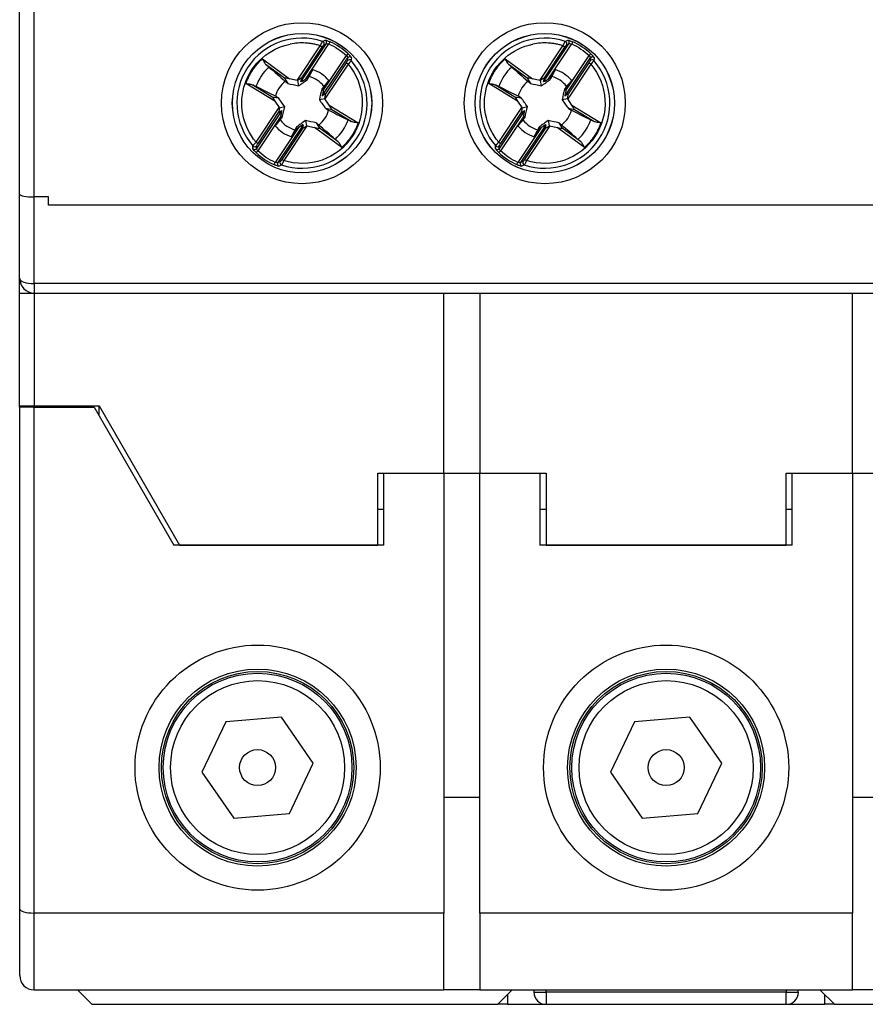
# Model space of a CAD drawing. Header units: inches. Extents: x 0.7 to 32.2, y 0.7 to 24.8.
# Tile 8 of 15: x 25.1 to 26.5, y 8.4 to 10. Entities that reach past the tile are written whole.
import ezdxf

# ---------------------------------------------------------------- set-up
doc = ezdxf.new("R2010")
doc.units = ezdxf.units.IN
doc.header["$LTSCALE"] = 3
doc.header["$MEASUREMENT"] = 0

msp = doc.modelspace()

# ---------------------------------------------------------------- linework, layer by layer
for p, q in [((25.0971, 9.7249), (25.0971, 10.0553)), ((25.1208, 9.7206), (25.1208, 10.0553)), ((25.5578, 9.9093), (25.5993, 9.9716)), ((25.5658, 9.9142), (25.6038, 9.9713)), ((25.5953, 9.9694), (25.5993, 9.9716)), ((25.6055, 9.9749), (25.6038, 9.9713)), ((25.9555, 9.9093), (25.997, 9.9716)), ((25.9634, 9.9142), (26.0015, 9.9713)), ((25.993, 9.9694), (25.997, 9.9716)), ((26.0031, 9.9749), (26.0015, 9.9713)), ((25.5517, 9.9115), (25.5896, 9.9683)), ((25.5591, 9.9155), (25.5929, 9.9661)), ((25.5929, 9.9661), (25.5896, 9.9683)), ((25.635, 9.9552), (25.6324, 9.9523)), ((25.9494, 9.9115), (25.9872, 9.9683)), ((25.9567, 9.9155), (25.9905, 9.9661)), ((25.9905, 9.9661), (25.9872, 9.9683)), ((26.0327, 9.9552), (26.03, 9.9523)), ((25.4947, 9.9466), (25.5394, 9.9139)), ((25.5929, 9.886), (25.6344, 9.9482)), ((25.5943, 9.8951), (25.6324, 9.9523)), ((25.6351, 9.938), (25.5973, 9.8812)), ((25.6318, 9.9402), (25.5981, 9.8895)), ((25.6351, 9.938), (25.6318, 9.9402)), ((25.6344, 9.9482), (25.634, 9.9437)), ((25.8923, 9.9466), (25.9371, 9.9139)), ((25.9906, 9.886), (26.032, 9.9482)), ((25.9919, 9.8951), (26.03, 9.9523)), ((26.0327, 9.938), (25.9949, 9.8812)), ((26.0295, 9.9402), (25.9957, 9.8895)), ((26.0327, 9.938), (26.0295, 9.9402)), ((26.032, 9.9482), (26.0316, 9.9437)), ((25.5311, 9.9151), (25.5012, 9.937)), ((25.5769, 9.9291), (25.5693, 9.9165)), ((25.9287, 9.9151), (25.8989, 9.937)), ((25.9746, 9.9291), (25.9669, 9.9165)), ((25.5153, 9.8776), (25.4678, 9.9063)), ((25.5311, 9.9151), (25.5366, 9.9066)), ((25.5517, 9.9115), (25.5394, 9.9139)), ((25.5523, 9.9114), (25.5541, 9.9026)), ((25.5578, 9.9093), (25.5591, 9.9155)), ((25.5693, 9.9165), (25.5658, 9.9142)), ((25.5686, 9.913), (25.5693, 9.9165)), ((25.5951, 9.8993), (25.6038, 9.9112)), ((25.9129, 9.8776), (25.8655, 9.9063)), ((25.9287, 9.9151), (25.9342, 9.9066)), ((25.9494, 9.9115), (25.9371, 9.9139)), ((25.9499, 9.9114), (25.9517, 9.9026)), ((25.9555, 9.9093), (25.9567, 9.9155)), ((25.9669, 9.9165), (25.9634, 9.9142)), ((25.9663, 9.913), (25.9669, 9.9165)), ((25.9927, 9.8993), (26.0015, 9.9112)), ((25.4793, 9.904), (25.5109, 9.8848)), ((25.5951, 9.8993), (25.5921, 9.8973)), ((25.5981, 9.8895), (25.5929, 9.886)), ((25.5943, 9.8951), (25.5951, 9.8993)), ((25.8769, 9.904), (25.9086, 9.8848)), ((25.9927, 9.8993), (25.9898, 9.8973)), ((25.9957, 9.8895), (25.9906, 9.886)), ((25.9919, 9.8951), (25.9927, 9.8993)), ((25.5109, 9.8848), (25.5209, 9.8831)), ((25.5153, 9.8776), (25.5222, 9.8672)), ((25.5969, 9.8816), (25.5881, 9.8799)), ((25.6042, 9.8707), (25.5973, 9.8812)), ((25.9086, 9.8848), (25.9186, 9.8831)), ((25.9129, 9.8776), (25.9199, 9.8672)), ((25.9946, 9.8816), (25.9858, 9.8799)), ((26.0019, 9.8707), (25.9949, 9.8812)), ((25.4844, 9.8104), (25.5222, 9.8672)), ((25.5266, 9.8624), (25.4851, 9.8001)), ((25.4877, 9.8082), (25.5214, 9.8589)), ((25.5214, 9.8589), (25.5266, 9.8624)), ((25.5225, 9.8667), (25.5314, 9.8685)), ((25.6086, 9.8635), (25.5985, 9.8653)), ((25.6042, 9.8707), (25.6516, 9.842)), ((25.6402, 9.8444), (25.6086, 9.8635)), ((25.882, 9.8104), (25.9199, 9.8672)), ((25.9242, 9.8624), (25.8827, 9.8001)), ((25.8853, 9.8082), (25.919, 9.8589)), ((25.919, 9.8589), (25.9242, 9.8624)), ((25.9202, 9.8667), (25.929, 9.8685)), ((26.0062, 9.8635), (25.9962, 9.8653)), ((26.0019, 9.8707), (26.0493, 9.842)), ((26.0379, 9.8444), (26.0062, 9.8635)), ((25.5252, 9.8532), (25.4871, 9.7961)), ((25.5244, 9.8491), (25.5156, 9.8372)), ((25.5252, 9.8532), (25.5244, 9.8491)), ((25.5244, 9.8491), (25.5274, 9.851)), ((25.5654, 9.8458), (25.5672, 9.837)), ((25.5829, 9.8418), (25.5884, 9.8333)), ((25.9228, 9.8532), (25.8848, 9.7961)), ((25.922, 9.8491), (25.9133, 9.8372)), ((25.9228, 9.8532), (25.922, 9.8491)), ((25.922, 9.8491), (25.925, 9.851)), ((25.9631, 9.8458), (25.9648, 9.837)), ((25.9805, 9.8418), (25.986, 9.8333)), ((25.5537, 9.8342), (25.5157, 9.7771)), ((25.5616, 9.839), (25.5202, 9.7768)), ((25.5604, 9.8329), (25.5266, 9.7822)), ((25.5677, 9.8369), (25.5299, 9.7801)), ((25.5426, 9.8192), (25.5502, 9.8319)), ((25.5509, 9.8354), (25.5502, 9.8319)), ((25.5502, 9.8319), (25.5537, 9.8342)), ((25.5616, 9.839), (25.5604, 9.8329)), ((25.5677, 9.8369), (25.5801, 9.8345)), ((25.6248, 9.8018), (25.5801, 9.8345)), ((25.6183, 9.8114), (25.5884, 9.8333)), ((25.9514, 9.8342), (25.9133, 9.7771)), ((25.9593, 9.839), (25.9178, 9.7768)), ((25.958, 9.8329), (25.9243, 9.7822)), ((25.9654, 9.8369), (25.9275, 9.7801)), ((25.9402, 9.8192), (25.9479, 9.8319)), ((25.9485, 9.8354), (25.9479, 9.8319)), ((25.9479, 9.8319), (25.9514, 9.8342)), ((25.9593, 9.839), (25.958, 9.8329)), ((25.9654, 9.8369), (25.9777, 9.8345)), ((26.0224, 9.8018), (25.9777, 9.8345)), ((26.0159, 9.8114), (25.986, 9.8333)), ((25.4844, 9.8104), (25.4877, 9.8082)), ((25.882, 9.8104), (25.8853, 9.8082)), ((25.4844, 9.7932), (25.4871, 9.7961)), ((25.4851, 9.8001), (25.4855, 9.8047)), ((25.8821, 9.7932), (25.8848, 9.7961)), ((25.8827, 9.8001), (25.8832, 9.8047)), ((25.514, 9.7735), (25.5157, 9.7771)), ((25.5242, 9.7789), (25.5202, 9.7768)), ((25.5266, 9.7822), (25.5299, 9.7801)), ((25.9117, 9.7735), (25.9133, 9.7771)), ((25.9218, 9.7789), (25.9178, 9.7768)), ((25.9243, 9.7822), (25.9275, 9.7801)), ((25.0971, 9.5868), (25.0971, 9.7249)), ((25.1444, 9.7206), (25.1208, 9.7206)), ((25.1208, 9.5785), (25.1208, 9.7206)), ((25.1444, 9.7069), (25.1444, 9.7206)), ((27.168, 9.7069), (25.1444, 9.7069)), ((25.0971, 9.5868), (25.0971, 9.5789)), ((25.0971, 9.5789), (25.0985, 9.5789)), ((27.1916, 9.5785), (25.1208, 9.5785)), ((25.1208, 9.5785), (25.1208, 9.5632)), ((25.0971, 9.5632), (25.1208, 9.5632)), ((25.0971, 9.3781), (25.0971, 9.5632)), ((25.1208, 9.5632), (27.1916, 9.5632)), ((25.1208, 9.5632), (25.1208, 9.3781)), ((25.792, 9.2679), (25.792, 9.5632)), ((25.8511, 9.5632), (25.8511, 9.2679)), ((26.4613, 9.2679), (26.4613, 9.5632)), ((25.0971, 9.3781), (25.1208, 9.3781)), ((25.0971, 9.3762), (25.0971, 9.3781)), ((25.0971, 9.3762), (25.0971, 8.5537)), ((25.1208, 9.3762), (25.0971, 9.3762)), ((25.1208, 9.3781), (25.2271, 9.3781)), ((25.1208, 9.3762), (25.2192, 9.3762)), ((25.1208, 8.5474), (25.1208, 9.3762)), ((25.2192, 9.3762), (25.3499, 9.1498)), ((25.2271, 9.3781), (25.3589, 9.1498)), ((25.2271, 9.3625), (25.2271, 9.3781)), ((25.6838, 9.1498), (25.6838, 9.2679)), ((25.6838, 9.2679), (25.792, 9.2679)), ((25.6936, 9.1498), (25.6936, 9.2679)), ((25.6936, 9.2679), (25.792, 9.2679)), ((25.792, 9.2679), (25.792, 8.5474)), ((25.792, 9.2679), (25.8511, 9.2679)), ((25.8511, 8.5474), (25.8511, 9.2679)), ((25.8511, 9.2679), (25.9495, 9.2679)), ((25.8511, 9.2679), (25.9594, 9.2679)), ((25.9495, 9.2679), (25.9495, 9.1498)), ((25.9594, 9.2679), (25.9594, 9.1498)), ((26.3531, 9.2679), (26.4613, 9.2679)), ((26.3531, 9.1498), (26.3531, 9.2679)), ((26.3629, 9.1498), (26.3629, 9.2679)), ((26.3629, 9.2679), (26.4613, 9.2679)), ((26.4613, 9.2679), (26.4613, 8.5474)), ((26.4613, 9.2679), (26.5204, 9.2679)), ((25.6838, 9.2088), (25.6936, 9.2088)), ((25.9495, 9.2088), (25.9594, 9.2088)), ((26.3531, 9.2088), (26.3629, 9.2088)), ((25.6936, 9.1498), (25.3499, 9.1498)), ((25.3589, 9.1498), (25.6838, 9.1498)), ((26.3629, 9.1498), (25.9495, 9.1498)), ((25.9594, 9.1498), (26.3531, 9.1498)), ((25.4349, 8.8607), (25.3958, 8.7781)), ((25.5259, 8.8682), (25.4349, 8.8607)), ((25.578, 8.7931), (25.5259, 8.8682)), ((26.1042, 8.8607), (26.0651, 8.7781)), ((26.1952, 8.8682), (26.1042, 8.8607)), ((26.2473, 8.7931), (26.1952, 8.8682)), ((25.539, 8.7105), (25.578, 8.7931)), ((26.2082, 8.7105), (26.2473, 8.7931)), ((25.3958, 8.7781), (25.4479, 8.703)), ((26.0651, 8.7781), (26.1172, 8.703)), ((25.8511, 8.7364), (25.792, 8.7364)), ((26.5204, 8.7364), (26.4613, 8.7364)), ((25.4479, 8.703), (25.539, 8.7105)), ((26.1172, 8.703), (26.2082, 8.7105)), ((25.0971, 8.5537), (25.0971, 8.445)), ((25.792, 8.5474), (25.1208, 8.5474)), ((25.1208, 8.4214), (25.1208, 8.5474)), ((25.792, 8.4214), (25.792, 8.5474)), ((26.4613, 8.5474), (25.8511, 8.5474)), ((25.8511, 8.5474), (25.8511, 8.4214)), ((26.4613, 8.4214), (26.4613, 8.5474)), ((25.1208, 8.4214), (25.792, 8.4214)), ((25.1916, 8.4214), (25.2153, 8.3978)), ((25.8511, 8.4214), (25.792, 8.4214)), ((25.8511, 8.4214), (26.4613, 8.4214)), ((25.8806, 8.3978), (25.9042, 8.4214)), ((25.9397, 8.4214), (25.9397, 8.4175)), ((25.9594, 8.4175), (25.9594, 8.4214)), ((26.3531, 8.4214), (26.3531, 8.4175)), ((26.3727, 8.4175), (26.3727, 8.4214)), ((26.4082, 8.4214), (26.4318, 8.3978)), ((26.5204, 8.4214), (26.4613, 8.4214)), ((25.8964, 8.4136), (25.8964, 8.3978)), ((25.9397, 8.4175), (25.9594, 8.4175)), ((26.3531, 8.4175), (25.9594, 8.4175)), ((25.9594, 8.4175), (25.9594, 8.3978)), ((26.3531, 8.4175), (26.3727, 8.4175)), ((26.3531, 8.3978), (26.3531, 8.4175)), ((26.416, 8.3978), (26.416, 8.4136)), ((25.2153, 8.3978), (25.8806, 8.3978)), ((25.8964, 8.3978), (25.8806, 8.3978)), ((25.8964, 8.3978), (25.9594, 8.3978)), ((25.9594, 8.3978), (26.3531, 8.3978)), ((26.3531, 8.3978), (26.416, 8.3978)), ((26.4318, 8.3978), (26.416, 8.3978)), ((26.4318, 8.3978), (27.0971, 8.3978))]:
    msp.add_line(p, q)
at = {"flags": 128}
msp.add_lwpolyline([(25.0971, 9.5868), (25.0976, 9.5852), (25.0989, 9.5836), (25.1011, 9.5822), (25.1041, 9.5809), (25.1076, 9.5799), (25.1117, 9.5791), (25.1162, 9.5786), (25.1208, 9.5785)], dxfattribs=at)
for centre, radius in [((25.5597, 9.8742), 0.1319), ((25.9574, 9.8742), 0.1319), ((25.5597, 9.8742), 0.1142), ((25.5597, 9.8742), 0.1141), ((25.9574, 9.8742), 0.1142), ((25.9574, 9.8742), 0.1141), ((25.4869, 8.7856), 0.1614), ((25.4869, 8.7856), 0.1575), ((25.4869, 8.7856), 0.1546), ((26.1562, 8.7856), 0.1614), ((26.1562, 8.7856), 0.1575), ((26.1562, 8.7856), 0.1546), ((25.4869, 8.7856), 0.1426), ((26.1562, 8.7856), 0.1426), ((25.4869, 8.7856), 0.0295), ((26.1562, 8.7856), 0.0295)]:
    msp.add_circle(centre, radius)
for centre, radius, start, end in [((25.5597, 9.8742), 0.1066, 71.661, 220.9978), ((25.592, 9.9716), 0.00395, 326.8505, 71.2381), ((25.596, 9.9738), 0.00395, 326.8326, 69.572), ((25.5597, 9.8742), 0.1106, 47.0792, 65.5796), ((25.9574, 9.8742), 0.1066, 71.661, 220.9978), ((25.9896, 9.9716), 0.00395, 326.8505, 71.2381), ((25.9936, 9.9738), 0.00395, 326.8326, 69.572), ((25.9574, 9.8742), 0.1106, 47.0792, 65.5796), ((25.5597, 9.8742), 0.1066, 251.661, 40.9978), ((25.6372, 9.9415), 0.00395, 41.4203, 145.8082), ((25.6377, 9.946), 0.00395, 43.0868, 145.8262), ((25.9574, 9.8742), 0.1066, 251.661, 40.9978), ((26.0349, 9.9415), 0.00395, 41.4203, 145.8082), ((26.0353, 9.946), 0.00395, 43.0868, 145.8262), ((25.5597, 9.8742), 0.0803, 132.4729, 160.1859), ((25.5597, 9.8742), 0.0576, 40.013, 72.6458), ((25.9574, 9.8742), 0.0803, 132.4729, 160.1859), ((25.9574, 9.8742), 0.0576, 40.013, 72.6458), ((25.5597, 9.8742), 0.0451, 127.5771, 165.0817), ((25.5597, 9.8742), 0.0451, 37.5771, 75.0817), ((25.9574, 9.8742), 0.0451, 127.5771, 165.0817), ((25.9574, 9.8742), 0.0451, 37.5771, 75.0817), ((25.5597, 9.8742), 0.0451, 307.5771, 345.0817), ((25.9574, 9.8742), 0.0451, 307.5771, 345.0817), ((25.5597, 9.8742), 0.0451, 217.5771, 255.0817), ((25.5597, 9.8742), 0.0803, 312.4729, 340.1859), ((25.9574, 9.8742), 0.0451, 217.5771, 255.0817), ((25.9574, 9.8742), 0.0803, 312.4729, 340.1859), ((25.5597, 9.8742), 0.0576, 220.013, 252.6458), ((25.9574, 9.8742), 0.0576, 220.013, 252.6458), ((25.4818, 9.8024), 0.00395, 223.0868, 325.8262), ((25.4823, 9.8069), 0.00395, 221.4203, 325.8082), ((25.5597, 9.8742), 0.1106, 227.0792, 245.5796), ((25.8795, 9.8024), 0.00395, 223.0868, 325.8262), ((25.8799, 9.8069), 0.00395, 221.4203, 325.8082), ((25.9574, 9.8742), 0.1106, 227.0792, 245.5796), ((25.5235, 9.7746), 0.00395, 146.8326, 249.572), ((25.5275, 9.7768), 0.00395, 146.8505, 251.2381), ((25.9211, 9.7746), 0.00395, 146.8326, 249.572), ((25.9251, 9.7768), 0.00395, 146.8505, 251.2381), ((25.1208, 9.5868), 0.0236, 180, 270), ((25.1208, 8.445), 0.0236, 180, 270), ((25.9594, 8.4175), 0.0197, 180, 270), ((26.3531, 8.4175), 0.0197, 270, 0)]:
    msp.add_arc(centre, radius, start, end)
for centre, major_axis, ratio, start_param, end_param in [((25.5402, 9.9133), (0.00912, -0.00182), 0.04428, 1.665832, 3.184268), ((25.5515, 9.9111), (0.00419, -0.0008), 0.096832, 1.398366, 1.529945), ((25.5506, 9.9098), (0.00852, 0.00573), 0.040112, 6.242281, 7.625556), ((25.5664, 9.915), (0.00852, 0.00573), 0.040112, 3.100688, 4.615543), ((25.9379, 9.9133), (0.00912, -0.00182), 0.04428, 1.665832, 3.184268), ((25.9491, 9.9111), (0.00419, -0.0008), 0.096832, 1.398366, 1.529945), ((25.9482, 9.9098), (0.00852, 0.00573), 0.040112, 6.242281, 7.625556), ((25.964, 9.915), (0.00852, 0.00573), 0.040112, 3.100688, 4.615543), ((25.5949, 9.896), (0.002, 0.0101), 0.040112, 1.667642, 3.182497), ((25.5961, 9.8794), (0.002, 0.0101), 0.040112, 4.940814, 6.32409), ((25.9925, 9.896), (0.002, 0.0101), 0.040112, 1.667642, 3.182497), ((25.9937, 9.8794), (0.002, 0.0101), 0.040112, 4.940814, 6.32409), ((25.5161, 9.8771), (-0.00519, 0.00772), 0.04428, 6.24051, 7.758946), ((25.597, 9.8808), (-0.00235, 0.00356), 0.096832, 4.75324, 4.884819), ((25.9137, 9.8771), (-0.00519, 0.00772), 0.04428, 6.24051, 7.758946), ((25.9946, 9.8808), (-0.00235, 0.00356), 0.096832, 4.75324, 4.884819), ((25.5234, 9.8689), (0.002, 0.0101), 0.040112, 1.799222, 3.182497), ((25.5225, 9.8676), (-0.00235, 0.00356), 0.096832, 1.611647, 1.743226), ((25.5246, 9.8523), (0.002, 0.0101), 0.040112, 4.809235, 6.32409), ((25.6034, 9.8712), (-0.00519, 0.00772), 0.04428, 3.098917, 4.617354), ((25.921, 9.8689), (0.002, 0.0101), 0.040112, 1.799222, 3.182497), ((25.9201, 9.8676), (-0.00235, 0.00356), 0.096832, 1.611647, 1.743226), ((25.9222, 9.8523), (0.002, 0.0101), 0.040112, 4.809235, 6.32409), ((26.001, 9.8712), (-0.00519, 0.00772), 0.04428, 3.098917, 4.617354), ((25.5531, 9.8333), (0.00852, 0.00573), 0.040112, 6.242281, 7.757136), ((25.5689, 9.8386), (0.00852, 0.00573), 0.040112, 3.100688, 4.483964), ((25.568, 9.8372), (0.00419, -0.0008), 0.096832, 4.539959, 4.671538), ((25.5793, 9.835), (0.00912, -0.00182), 0.04428, 4.807424, 6.325861), ((25.9508, 9.8333), (0.00852, 0.00573), 0.040112, 6.242281, 7.757136), ((25.9665, 9.8386), (0.00852, 0.00573), 0.040112, 3.100688, 4.483964), ((25.9656, 9.8372), (0.00419, -0.0008), 0.096832, 4.539959, 4.671538), ((25.9769, 9.835), (0.00912, -0.00182), 0.04428, 4.807424, 6.325861), ((25.1208, 9.7249), (0.0236, 0), 0.181335, 3.141593, 4.712389), ((25.1208, 8.5537), (0.0236, 0), 0.267949, 3.141593, 4.712389)]:
    msp.add_ellipse(centre, major_axis=major_axis, ratio=ratio, start_param=start_param, end_param=end_param)
for points, knots in [([(25.4844, 9.8104), (25.4618, 9.837), (25.455, 9.8737), (25.478, 9.9397), (25.5061, 9.9641), (25.5403, 9.971)], [0, 0, 0, 0, 0.5, 0.5, 1, 1, 1, 1]), ([(25.5896, 9.9683), (25.5876, 9.9689), (25.5836, 9.9701), (25.5775, 9.9714), (25.5714, 9.9723), (25.5631, 9.973), (25.5527, 9.973), (25.5445, 9.9717), (25.5403, 9.971)], [0, 0, 0, 0, 0.1252, 0.249954, 0.374762, 0.500123, 0.749954, 1, 1, 1, 1]), ([(25.5896, 9.9683), (25.5898, 9.9688), (25.5903, 9.9697), (25.5909, 9.9709), (25.5913, 9.9719), (25.5917, 9.9726), (25.5923, 9.9736), (25.5929, 9.9749), (25.5932, 9.9752), (25.5933, 9.9753)], [0, 0, 0, 0, 0.138769, 0.258297, 0.358544, 0.439475, 0.501066, 0.760761, 1, 1, 1, 1]), ([(25.5974, 9.9775), (25.5975, 9.9775), (25.5976, 9.9775), (25.5982, 9.9774), (25.5991, 9.9772), (25.6005, 9.9768), (25.6026, 9.9761), (25.6045, 9.9753), (25.6055, 9.9749)], [0, 0, 0, 0, 0.125443, 0.2474, 0.37098, 0.501115, 0.750201, 1, 1, 1, 1]), ([(25.882, 9.8104), (25.8595, 9.837), (25.8526, 9.8737), (25.8756, 9.9397), (25.9037, 9.9641), (25.938, 9.971)], [0, 0, 0, 0, 0.5, 0.5, 1, 1, 1, 1]), ([(25.9872, 9.9683), (25.9852, 9.9689), (25.9813, 9.9701), (25.9752, 9.9714), (25.969, 9.9723), (25.9607, 9.973), (25.9503, 9.973), (25.9421, 9.9717), (25.938, 9.971)], [0, 0, 0, 0, 0.1252, 0.249954, 0.374762, 0.500123, 0.749954, 1, 1, 1, 1]), ([(25.9872, 9.9683), (25.9875, 9.9688), (25.9879, 9.9697), (25.9885, 9.9709), (25.989, 9.9719), (25.9894, 9.9726), (25.9899, 9.9736), (25.9906, 9.9749), (25.9908, 9.9752), (25.9909, 9.9753)], [0, 0, 0, 0, 0.138769, 0.258297, 0.358544, 0.439475, 0.501066, 0.760761, 1, 1, 1, 1]), ([(25.995, 9.9775), (25.9951, 9.9775), (25.9953, 9.9775), (25.9959, 9.9774), (25.9967, 9.9772), (25.9981, 9.9768), (26.0002, 9.9761), (26.0021, 9.9753), (26.0031, 9.9749)], [0, 0, 0, 0, 0.125443, 0.247401, 0.37098, 0.501115, 0.750201, 1, 1, 1, 1]), ([(25.635, 9.9552), (25.6354, 9.9548), (25.6362, 9.9541), (25.6372, 9.953), (25.6382, 9.952), (25.6393, 9.9507), (25.6404, 9.9493), (25.6405, 9.9489), (25.6405, 9.9487)], [0, 0, 0, 0, 0.127626, 0.250975, 0.374166, 0.501342, 0.753817, 1, 1, 1, 1]), ([(26.0327, 9.9552), (26.0331, 9.9548), (26.0338, 9.9541), (26.0349, 9.953), (26.0358, 9.952), (26.0369, 9.9507), (26.038, 9.9493), (26.0381, 9.9489), (26.0382, 9.9487)], [0, 0, 0, 0, 0.127626, 0.250975, 0.374166, 0.501342, 0.753817, 1, 1, 1, 1]), ([(25.4678, 9.9063), (25.4686, 9.9082), (25.47, 9.9121), (25.4725, 9.9176), (25.4754, 9.923), (25.4797, 9.9299), (25.4859, 9.9381), (25.4917, 9.9438), (25.4947, 9.9466)], [0, 0, 0, 0, 0.125196, 0.249951, 0.374762, 0.500122, 0.749951, 1, 1, 1, 1]), ([(25.4947, 9.9466), (25.4951, 9.9458), (25.4958, 9.9445), (25.4968, 9.9427), (25.498, 9.9407), (25.4994, 9.9387), (25.5006, 9.9375), (25.5012, 9.937)], [0, 0, 0, 0, 0.207855, 0.374568, 0.500132, 0.77362, 1, 1, 1, 1]), ([(25.6351, 9.938), (25.6489, 9.9216), (25.6571, 9.9012), (25.6595, 9.8585), (25.6538, 9.8373), (25.63, 9.8016), (25.6127, 9.7881), (25.5723, 9.7739), (25.5503, 9.7736), (25.5299, 9.7801)], [0, 0, 0, 0, 0.25, 0.25, 0.5, 0.5, 0.75, 0.75, 1, 1, 1, 1]), ([(25.634, 9.9437), (25.6339, 9.9436), (25.6337, 9.9431), (25.6329, 9.9418), (25.6324, 9.941), (25.6318, 9.9402)], [0, 0, 0, 0, 0.5, 0.5, 1, 1, 1, 1]), ([(25.6402, 9.9441), (25.6402, 9.944), (25.6401, 9.9439), (25.6398, 9.9435), (25.6393, 9.9429), (25.6385, 9.942), (25.6372, 9.9404), (25.6359, 9.9389), (25.6351, 9.938)], [0, 0, 0, 0, 0.117547, 0.240227, 0.368092, 0.501183, 0.691076, 1, 1, 1, 1]), ([(25.8655, 9.9063), (25.8662, 9.9082), (25.8676, 9.9121), (25.8702, 9.9176), (25.8731, 9.923), (25.8774, 9.9299), (25.8835, 9.9381), (25.8894, 9.9438), (25.8923, 9.9466)], [0, 0, 0, 0, 0.125196, 0.249951, 0.374762, 0.500122, 0.749951, 1, 1, 1, 1]), ([(25.8923, 9.9466), (25.8927, 9.9458), (25.8935, 9.9445), (25.8945, 9.9427), (25.8956, 9.9407), (25.897, 9.9387), (25.8983, 9.9375), (25.8989, 9.937)], [0, 0, 0, 0, 0.207855, 0.374568, 0.500132, 0.77362, 1, 1, 1, 1]), ([(26.0327, 9.938), (26.0466, 9.9216), (26.0547, 9.9012), (26.0572, 9.8585), (26.0514, 9.8373), (26.0277, 9.8016), (26.0103, 9.7881), (25.9699, 9.7739), (25.948, 9.7736), (25.9275, 9.7801)], [0, 0, 0, 0, 0.25, 0.25, 0.5, 0.5, 0.75, 0.75, 1, 1, 1, 1]), ([(26.0316, 9.9437), (26.0316, 9.9436), (26.0313, 9.9431), (26.0306, 9.9418), (26.03, 9.941), (26.0295, 9.9402)], [0, 0, 0, 0, 0.5, 0.5, 1, 1, 1, 1]), ([(26.0378, 9.9441), (26.0378, 9.944), (26.0377, 9.9439), (26.0374, 9.9435), (26.0369, 9.9429), (26.0362, 9.942), (26.0348, 9.9404), (26.0335, 9.9389), (26.0327, 9.938)], [0, 0, 0, 0, 0.117547, 0.240227, 0.368092, 0.501183, 0.691076, 1, 1, 1, 1]), ([(25.4678, 9.9063), (25.4688, 9.9062), (25.4704, 9.9061), (25.4725, 9.9058), (25.4746, 9.9055), (25.477, 9.905), (25.4786, 9.9043), (25.4793, 9.904)], [0, 0, 0, 0, 0.228953, 0.395609, 0.500169, 0.776812, 1, 1, 1, 1]), ([(25.8655, 9.9063), (25.8664, 9.9062), (25.8681, 9.9061), (25.8701, 9.9058), (25.8723, 9.9055), (25.8746, 9.905), (25.8762, 9.9043), (25.8769, 9.904)], [0, 0, 0, 0, 0.228953, 0.395609, 0.500169, 0.776812, 1, 1, 1, 1]), ([(25.5162, 9.8858), (25.5071, 9.8903), (25.498, 9.8947), (25.489, 9.8991), (25.4874, 9.8999), (25.4858, 9.9006), (25.4842, 9.9014)], [0, 0, 0, 0, 0.001526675, 0.001526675, 0.001526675, 0.001794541, 0.001794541, 0.001794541, 0.001794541]), ([(25.9138, 9.8858), (25.9047, 9.8903), (25.8956, 9.8947), (25.8866, 9.8991), (25.885, 9.8999), (25.8834, 9.9006), (25.8818, 9.9014)], [0, 0, 0, 0, 0.001526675, 0.001526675, 0.001526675, 0.001794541, 0.001794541, 0.001794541, 0.001794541]), ([(25.6033, 9.8626), (25.6124, 9.8581), (25.6215, 9.8537), (25.6305, 9.8493), (25.6321, 9.8485), (25.6337, 9.8477), (25.6353, 9.847)], [0, 0, 0, 0, 0.001526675, 0.001526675, 0.001526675, 0.001794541, 0.001794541, 0.001794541, 0.001794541]), ([(26.0009, 9.8626), (26.0101, 9.8581), (26.0191, 9.8537), (26.0282, 9.8493), (26.0298, 9.8485), (26.0314, 9.8477), (26.0329, 9.847)], [0, 0, 0, 0, 0.001526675, 0.001526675, 0.001526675, 0.001794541, 0.001794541, 0.001794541, 0.001794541]), ([(25.6516, 9.842), (25.6509, 9.8401), (25.6495, 9.8363), (25.647, 9.8308), (25.6441, 9.8254), (25.6397, 9.8185), (25.6336, 9.8103), (25.6277, 9.8046), (25.6248, 9.8018)], [0, 0, 0, 0, 0.125196, 0.249951, 0.374762, 0.500122, 0.749951, 1, 1, 1, 1]), ([(25.6516, 9.842), (25.6507, 9.8421), (25.6491, 9.8423), (25.647, 9.8425), (25.6448, 9.8429), (25.6425, 9.8433), (25.6409, 9.844), (25.6402, 9.8444)], [0, 0, 0, 0, 0.228953, 0.395609, 0.500169, 0.776812, 1, 1, 1, 1]), ([(26.0493, 9.842), (26.0486, 9.8401), (26.0472, 9.8363), (26.0446, 9.8308), (26.0417, 9.8254), (26.0374, 9.8185), (26.0313, 9.8103), (26.0254, 9.8046), (26.0224, 9.8018)], [0, 0, 0, 0, 0.125196, 0.249951, 0.374762, 0.500122, 0.749951, 1, 1, 1, 1]), ([(26.0493, 9.842), (26.0483, 9.8421), (26.0467, 9.8423), (26.0447, 9.8425), (26.0425, 9.8429), (26.0402, 9.8433), (26.0386, 9.844), (26.0379, 9.8444)], [0, 0, 0, 0, 0.228953, 0.395609, 0.500169, 0.776812, 1, 1, 1, 1]), ([(25.4793, 9.8043), (25.4793, 9.8043), (25.4794, 9.8044), (25.4797, 9.8049), (25.4802, 9.8055), (25.481, 9.8064), (25.4823, 9.808), (25.4836, 9.8095), (25.4844, 9.8104)], [0, 0, 0, 0, 0.117547, 0.240227, 0.368092, 0.501183, 0.691076, 1, 1, 1, 1]), ([(25.4855, 9.8047), (25.4855, 9.8048), (25.4858, 9.8052), (25.4866, 9.8065), (25.4871, 9.8074), (25.4877, 9.8082)], [0, 0, 0, 0, 0.5, 0.5, 1, 1, 1, 1]), ([(25.6248, 9.8018), (25.6244, 9.8025), (25.6237, 9.8039), (25.6227, 9.8057), (25.6215, 9.8076), (25.6201, 9.8097), (25.6189, 9.8109), (25.6183, 9.8114)], [0, 0, 0, 0, 0.207855, 0.374568, 0.500132, 0.77362, 1, 1, 1, 1]), ([(25.8769, 9.8043), (25.877, 9.8043), (25.877, 9.8044), (25.8774, 9.8049), (25.8778, 9.8055), (25.8786, 9.8064), (25.8799, 9.808), (25.8812, 9.8095), (25.882, 9.8104)], [0, 0, 0, 0, 0.117547, 0.240227, 0.368092, 0.501183, 0.691076, 1, 1, 1, 1]), ([(25.8832, 9.8047), (25.8832, 9.8048), (25.8834, 9.8052), (25.8842, 9.8065), (25.8847, 9.8074), (25.8853, 9.8082)], [0, 0, 0, 0, 0.5, 0.5, 1, 1, 1, 1]), ([(26.0224, 9.8018), (26.022, 9.8025), (26.0213, 9.8039), (26.0203, 9.8057), (26.0191, 9.8076), (26.0178, 9.8097), (26.0165, 9.8109), (26.0159, 9.8114)], [0, 0, 0, 0, 0.207855, 0.374568, 0.500132, 0.77362, 1, 1, 1, 1]), ([(25.4844, 9.7932), (25.4841, 9.7936), (25.4833, 9.7943), (25.4823, 9.7954), (25.4813, 9.7964), (25.4802, 9.7976), (25.4791, 9.799), (25.479, 9.7995), (25.4789, 9.7997)], [0, 0, 0, 0, 0.127626, 0.250975, 0.374166, 0.501342, 0.753817, 1, 1, 1, 1]), ([(25.8821, 9.7932), (25.8817, 9.7936), (25.881, 9.7943), (25.8799, 9.7954), (25.879, 9.7964), (25.8779, 9.7976), (25.8768, 9.799), (25.8766, 9.7995), (25.8766, 9.7997)], [0, 0, 0, 0, 0.127626, 0.250975, 0.374166, 0.501342, 0.753817, 1, 1, 1, 1]), ([(25.5299, 9.7801), (25.5297, 9.7796), (25.5292, 9.7787), (25.5286, 9.7775), (25.5281, 9.7765), (25.5278, 9.7758), (25.5272, 9.7747), (25.5265, 9.7735), (25.5263, 9.7732), (25.5262, 9.773)], [0, 0, 0, 0, 0.138769, 0.258297, 0.358544, 0.439475, 0.501066, 0.760761, 1, 1, 1, 1]), ([(25.9275, 9.7801), (25.9273, 9.7796), (25.9269, 9.7787), (25.9263, 9.7775), (25.9258, 9.7765), (25.9254, 9.7758), (25.9249, 9.7747), (25.9242, 9.7735), (25.924, 9.7732), (25.9238, 9.773)], [0, 0, 0, 0, 0.138769, 0.258297, 0.358544, 0.439475, 0.501066, 0.760761, 1, 1, 1, 1]), ([(25.5221, 9.7709), (25.522, 9.7709), (25.5219, 9.7709), (25.5213, 9.7709), (25.5204, 9.7711), (25.519, 9.7715), (25.5169, 9.7723), (25.515, 9.7731), (25.514, 9.7735)], [0, 0, 0, 0, 0.125443, 0.2474, 0.370979, 0.501115, 0.750201, 1, 1, 1, 1]), ([(25.9197, 9.7709), (25.9197, 9.7709), (25.9195, 9.7709), (25.9189, 9.7709), (25.9181, 9.7711), (25.9167, 9.7715), (25.9145, 9.7723), (25.9126, 9.7731), (25.9117, 9.7735)], [0, 0, 0, 0, 0.125443, 0.2474, 0.370979, 0.501115, 0.750201, 1, 1, 1, 1]), ([(25.0971, 9.5632), (25.0971, 9.5641), (25.0971, 9.5661), (25.0971, 9.569), (25.0971, 9.5725), (25.0971, 9.5762), (25.0971, 9.58), (25.0971, 9.583), (25.0971, 9.5852), (25.0971, 9.5865), (25.0971, 9.5867), (25.0971, 9.5868)], [0, 0, 0, 0, 0.08014, 0.159766, 0.240153, 0.369839, 0.500093, 0.629779, 0.760034, 0.879879, 1, 1, 1, 1]), ([(25.4869, 8.5848), (25.4337, 8.5848), (25.3826, 8.606), (25.3073, 8.6813), (25.2861, 8.7323), (25.2861, 8.8388), (25.3073, 8.8899), (25.3826, 8.9652), (25.4337, 8.9864), (25.4869, 8.9864)], [0, 0, 0, 0, 0.25, 0.25, 0.5, 0.5, 0.75, 0.75, 1, 1, 1, 1]), ([(25.4869, 8.9864), (25.5402, 8.9864), (25.5912, 8.9652), (25.6665, 8.8899), (25.6877, 8.8388), (25.6877, 8.7323), (25.6665, 8.6813), (25.5912, 8.606), (25.5402, 8.5848), (25.4869, 8.5848)], [0, 0, 0, 0, 0.25, 0.25, 0.5, 0.5, 0.75, 0.75, 1, 1, 1, 1]), ([(26.1562, 8.5848), (26.103, 8.5848), (26.0519, 8.606), (25.9766, 8.6813), (25.9554, 8.7323), (25.9554, 8.8388), (25.9766, 8.8899), (26.0519, 8.9652), (26.103, 8.9864), (26.1562, 8.9864)], [0, 0, 0, 0, 0.25, 0.25, 0.5, 0.5, 0.75, 0.75, 1, 1, 1, 1]), ([(26.1562, 8.9864), (26.2095, 8.9864), (26.2605, 8.9652), (26.3358, 8.8899), (26.357, 8.8388), (26.357, 8.7323), (26.3358, 8.6813), (26.2605, 8.606), (26.2095, 8.5848), (26.1562, 8.5848)], [0, 0, 0, 0, 0.25, 0.25, 0.5, 0.5, 0.75, 0.75, 1, 1, 1, 1])]:
    msp.add_open_spline(points, degree=3, knots=knots)
for points in [[(25.5933, 9.9753), (25.5946, 9.9761), (25.596, 9.9768), (25.5974, 9.9775)], [(25.5993, 9.9716), (25.5996, 9.9719), (25.6018, 9.9719), (25.6038, 9.9713)], [(25.6038, 9.9713), (25.6143, 9.9665), (25.6239, 9.9601), (25.6324, 9.9523)], [(25.9909, 9.9753), (25.9923, 9.9761), (25.9936, 9.9768), (25.995, 9.9775)], [(25.997, 9.9716), (25.9973, 9.9719), (25.9995, 9.9719), (26.0015, 9.9713)], [(26.0015, 9.9713), (26.012, 9.9665), (26.0216, 9.9601), (26.03, 9.9523)], [(25.5929, 9.9661), (25.594, 9.9678), (25.5951, 9.9693), (25.5953, 9.9694)], [(25.9905, 9.9661), (25.9916, 9.9678), (25.9927, 9.9693), (25.993, 9.9694)], [(25.6324, 9.9523), (25.6337, 9.9506), (25.6345, 9.9486), (25.6344, 9.9482)], [(25.6405, 9.9487), (25.6405, 9.9472), (25.6403, 9.9456), (25.6402, 9.9441)], [(26.03, 9.9523), (26.0313, 9.9506), (26.0322, 9.9486), (26.032, 9.9482)], [(26.0382, 9.9487), (26.0381, 9.9472), (26.038, 9.9456), (26.0378, 9.9441)], [(25.5012, 9.937), (25.503, 9.9355), (25.5045, 9.9343), (25.5055, 9.9334)], [(25.5055, 9.9334), (25.5144, 9.9256), (25.5233, 9.9178), (25.5323, 9.9099)], [(25.5714, 9.9177), (25.5732, 9.9216), (25.5751, 9.9253), (25.5769, 9.9291)], [(25.8989, 9.937), (25.9006, 9.9355), (25.9021, 9.9343), (25.9032, 9.9334)], [(25.9032, 9.9334), (25.912, 9.9256), (25.9209, 9.9178), (25.9299, 9.9099)], [(25.969, 9.9177), (25.9709, 9.9216), (25.9727, 9.9253), (25.9746, 9.9291)], [(25.5323, 9.9099), (25.5337, 9.9088), (25.5351, 9.9077), (25.5366, 9.9066)], [(25.5366, 9.9066), (25.5423, 9.9052), (25.548, 9.9039), (25.5541, 9.9026)], [(25.5541, 9.9026), (25.5591, 9.9061), (25.5639, 9.9095), (25.5686, 9.913)], [(25.5686, 9.913), (25.5695, 9.9146), (25.5704, 9.9162), (25.5714, 9.9177)], [(25.6038, 9.9112), (25.6011, 9.908), (25.5983, 9.9049), (25.5955, 9.9017)], [(25.9299, 9.9099), (25.9313, 9.9088), (25.9328, 9.9077), (25.9342, 9.9066)], [(25.9342, 9.9066), (25.9399, 9.9052), (25.9457, 9.9039), (25.9517, 9.9026)], [(25.9517, 9.9026), (25.9568, 9.9061), (25.9616, 9.9095), (25.9663, 9.913)], [(25.9663, 9.913), (25.9672, 9.9146), (25.9681, 9.9162), (25.969, 9.9177)], [(26.0015, 9.9112), (25.9987, 9.908), (25.9959, 9.9049), (25.9931, 9.9017)], [(25.4842, 9.9014), (25.4829, 9.902), (25.4813, 9.9029), (25.4793, 9.904)], [(25.5921, 9.8973), (25.5908, 9.8916), (25.5894, 9.8859), (25.5881, 9.8799)], [(25.5955, 9.9017), (25.5944, 9.9002), (25.5932, 9.8988), (25.5921, 9.8973)], [(25.8818, 9.9014), (25.8806, 9.902), (25.8789, 9.9029), (25.8769, 9.904)], [(25.9898, 9.8973), (25.9884, 9.8916), (25.9871, 9.8859), (25.9858, 9.8799)], [(25.9931, 9.9017), (25.992, 9.9002), (25.9909, 9.8988), (25.9898, 9.8973)], [(25.5209, 9.8831), (25.5194, 9.884), (25.5178, 9.8849), (25.5162, 9.8858)], [(25.5314, 9.8685), (25.5278, 9.8736), (25.5244, 9.8783), (25.5209, 9.8831)], [(25.5881, 9.8799), (25.5916, 9.8748), (25.5951, 9.87), (25.5985, 9.8653)], [(25.9186, 9.8831), (25.917, 9.884), (25.9154, 9.8849), (25.9138, 9.8858)], [(25.929, 9.8685), (25.9255, 9.8736), (25.922, 9.8783), (25.9186, 9.8831)], [(25.9858, 9.8799), (25.9893, 9.8748), (25.9927, 9.87), (25.9962, 9.8653)], [(25.5274, 9.851), (25.5287, 9.8567), (25.5301, 9.8625), (25.5314, 9.8685)], [(25.5985, 9.8653), (25.6001, 9.8644), (25.6017, 9.8635), (25.6033, 9.8626)], [(25.925, 9.851), (25.9264, 9.8567), (25.9277, 9.8625), (25.929, 9.8685)], [(25.9962, 9.8653), (25.9978, 9.8644), (25.9994, 9.8635), (26.0009, 9.8626)], [(25.5156, 9.8372), (25.5184, 9.8403), (25.5212, 9.8435), (25.524, 9.8467)], [(25.524, 9.8467), (25.5251, 9.8481), (25.5263, 9.8496), (25.5274, 9.851)], [(25.5654, 9.8458), (25.5604, 9.8423), (25.5556, 9.8388), (25.5509, 9.8354)], [(25.5829, 9.8418), (25.5772, 9.8432), (25.5715, 9.8445), (25.5654, 9.8458)], [(25.5872, 9.8385), (25.5858, 9.8396), (25.5843, 9.8407), (25.5829, 9.8418)], [(25.6353, 9.847), (25.6366, 9.8463), (25.6382, 9.8455), (25.6402, 9.8444)], [(25.9133, 9.8372), (25.9161, 9.8403), (25.9189, 9.8435), (25.9217, 9.8467)], [(25.9217, 9.8467), (25.9228, 9.8481), (25.9239, 9.8496), (25.925, 9.851)], [(25.9631, 9.8458), (25.958, 9.8423), (25.9532, 9.8388), (25.9485, 9.8354)], [(25.9805, 9.8418), (25.9749, 9.8432), (25.9691, 9.8445), (25.9631, 9.8458)], [(25.9849, 9.8385), (25.9834, 9.8396), (25.982, 9.8407), (25.9805, 9.8418)], [(26.0329, 9.847), (26.0342, 9.8463), (26.0359, 9.8455), (26.0379, 9.8444)], [(25.5481, 9.8306), (25.5463, 9.8268), (25.5444, 9.823), (25.5426, 9.8192)], [(25.5509, 9.8354), (25.5499, 9.8338), (25.549, 9.8322), (25.5481, 9.8306)], [(25.614, 9.8149), (25.6051, 9.8228), (25.5962, 9.8306), (25.5872, 9.8385)], [(25.9458, 9.8306), (25.9439, 9.8268), (25.9421, 9.823), (25.9402, 9.8192)], [(25.9485, 9.8354), (25.9476, 9.8338), (25.9467, 9.8322), (25.9458, 9.8306)], [(26.0116, 9.8149), (26.0027, 9.8228), (25.9938, 9.8306), (25.9849, 9.8385)], [(25.614, 9.8149), (25.615, 9.814), (25.6165, 9.8128), (25.6183, 9.8114)], [(26.0116, 9.8149), (26.0127, 9.814), (26.0141, 9.8128), (26.0159, 9.8114)], [(25.4789, 9.7997), (25.479, 9.8012), (25.4792, 9.8027), (25.4793, 9.8043)], [(25.4871, 9.7961), (25.4858, 9.7977), (25.485, 9.7997), (25.4851, 9.8001)], [(25.5157, 9.7771), (25.5052, 9.7818), (25.4955, 9.7882), (25.4871, 9.7961)], [(25.8766, 9.7997), (25.8767, 9.8012), (25.8768, 9.8027), (25.8769, 9.8043)], [(25.8848, 9.7961), (25.8834, 9.7977), (25.8826, 9.7997), (25.8827, 9.8001)], [(25.9133, 9.7771), (25.9028, 9.7818), (25.8932, 9.7882), (25.8848, 9.7961)], [(25.5202, 9.7768), (25.5198, 9.7765), (25.5177, 9.7765), (25.5157, 9.7771)], [(25.5266, 9.7822), (25.5255, 9.7806), (25.5244, 9.779), (25.5242, 9.7789)], [(25.9178, 9.7768), (25.9175, 9.7765), (25.9153, 9.7765), (25.9133, 9.7771)], [(25.9243, 9.7822), (25.9232, 9.7806), (25.922, 9.779), (25.9218, 9.7789)], [(25.5262, 9.773), (25.5249, 9.7723), (25.5235, 9.7716), (25.5221, 9.7709)], [(25.9238, 9.773), (25.9225, 9.7723), (25.9211, 9.7716), (25.9197, 9.7709)]]:
    msp.add_open_spline(points, degree=3)

doc.saveas('drawing.dxf')
